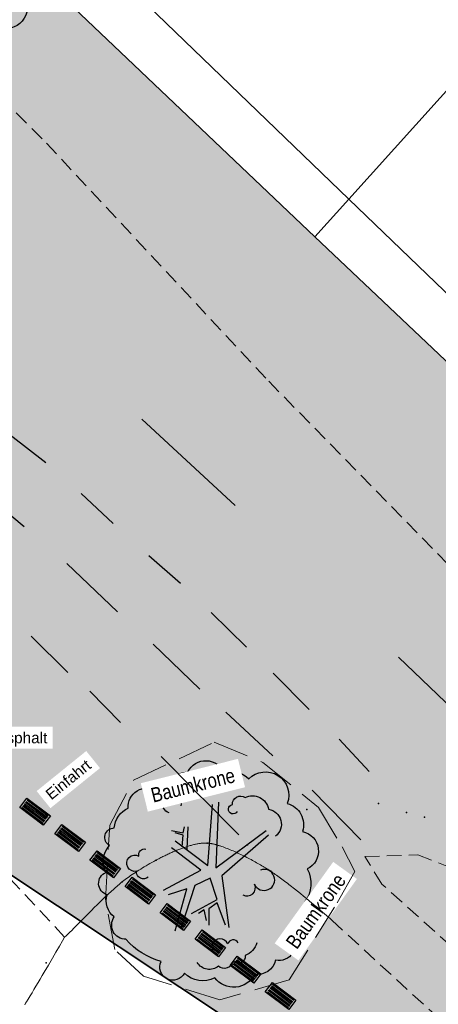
# Model space of a CAD drawing. Header units: metres. Extents: x 32314623 to 32316932, y 5614378 to 5615384.
# Tile 24 of 35: x 32316184 to 32316198, y 5614994 to 5615028. Entities that reach past the tile are written whole.
import ezdxf

# ---------------------------------------------------------------- set-up
doc = ezdxf.new("R2010")
doc.units = ezdxf.units.M
for name, pattern in [('1', [0]), ('20', [1.5, 0.5, -0.25, 0.5, -0.25]), ('36', [3.45, 1.225, -0.5, 1.225, -0.5]), ('412', [0])]:
    doc.linetypes.add(name, pattern=pattern)
doc.layers.get('0').update_dxf_attribs({"color": 1, "linetype": 'CONTINUOUS'})
for name, color, linetype in [('alte Grenzen', 7, 'CONTINUOUS'), ('B-Plan', 7, 'CONTINUOUS'), ('Bäume Stäucher', 7, 'CONTINUOUS'), ('Diverses', 7, 'CONTINUOUS'), ('Ebene 1', 7, 'CONTINUOUS'), ('Fahrbahn', 7, 'CONTINUOUS'), ('Straßenbestandspläne', 7, 'CONTINUOUS'), ('Texte zu Fahrbahn - Toptexte', 7, 'CONTINUOUS'), ('vorhandene Straße', 7, 'CONTINUOUS')]:
    doc.layers.add(name, color=color, linetype=linetype)
doc.styles.add('n', font='Arial.ttf')
doc.styles.add('Textart 33', font='Arial Narrow.ttf')

# ---------------------------------------------------------------- blocks, each defined once
blk = doc.blocks.new('S115')
at = {"color": 92, "true_color": 0x00cd00}
blk.add_lwpolyline([(0.38, 0.18, -0.720322), (0.4, 0.02, -0.293105), (0.39, -0.12, -0.60356), (0.335, -0.26, -0.682674), (0.265, -0.37, -0.389231), (0.175, -0.43, -0.560861), (0.005, -0.445, -0.33185), (-0.125, -0.425, -0.983969), (-0.225, -0.375, -0.154039), (-0.375, -0.28, -0.618334), (-0.425, -0.185, -0.323718), (-0.455, -0.09, -0.727182), (-0.46, 0.005, -0.3406), (-0.445, 0.12, -0.78117), (-0.425, 0.195, -0.280586), (-0.365, 0.28, -0.603026), (-0.245, 0.355, -0.210061), (-0.11, 0.435, -0.647135), (0.045, 0.43, -0.293004), (0.15, 0.405, -0.808724), (0.315, 0.3, -0.423577)], format="xyb", close=True, dxfattribs=at)
for points in [[(-0.19, 0.26, -2.311325), (-0.14, 0.29)], [(0.1, 0.265, -1.589785), (0.08, 0.295, -0.618917), (0.135, 0.325, -0.49854), (0.235, 0.275, -0.65059), (0.265, 0.16)], [(-0.28, -0.015, -0.683441), (-0.33, 0.01, -1.429021), (-0.32, 0.075, -0.554902), (-0.29, 0.105)], [(0.125, -0.09, 0.752735), (0.175, -0.045, 2.3423), (0.2, 0.015)], [(0.185, -0.295, -0.230204), (0.135, -0.35, -0.683441), (0.085, -0.375, -0.556841), (0.02, -0.395, -0.46095), (-0.07, -0.38)], [(0.105, -0.295, 0.635794), (0.06, -0.3, 1.273144), (0.005, -0.34)]]:
    blk.add_lwpolyline(points, format="xyb", dxfattribs=at)
at = {"color": 34}
for points in [[(-0.165, 0.14), (-0.025, 0.035), (-0.005, 0.295)], [(0.02, 0.305), (0.01, 0.025), (0.225, 0.185)], [(-0.18, 0.185), (-0.13, 0.175), (-0.125, 0.2)], [(-0.11, 0.2), (-0.115, 0.105)], [(-0.135, 0.115), (-0.13, 0.165), (-0.165, 0.175)], [(0.235, 0.165), (0.035, -0.01), (0.065, -0.23)], [(-0.215, -0.07), (-0.055, 0.015), (-0.18, 0.11)], [(-0.095, -0.17), (0.015, -0.11), (-0.015, -0.02), (-0.08, -0.05), (-0.14, -0.235)], [(-0.165, -0.245), (-0.115, -0.065), (-0.195, -0.09)], [(0.05, -0.22), (0.015, -0.125), (-0.02, -0.15), (-0.02, -0.22)], [(-0.03, -0.2), (-0.04, -0.155), (-0.065, -0.17)]]:
    blk.add_lwpolyline(points, dxfattribs=at)
blk = doc.blocks.new('S157')
at = {"lineweight": -2}
blk.add_hatch(color=0, dxfattribs=at).paths.add_polyline_path([(-0.5, 0.2), (0.5, 0.2), (0.5, -0.2), (-0.5, -0.2)], flags=0)
at = {"color": 0, "lineweight": -2}
blk.add_lwpolyline([(0.5, -0.2), (-0.5, -0.2), (-0.5, 0.2), (0.5, 0.2)], close=True, dxfattribs=at)
for points in [[(0.45, 0.15), (-0.45, 0.15)], [(-0.45, 0.1), (0.45, 0.1)], [(0.45, 0.05), (-0.45, 0.05)], [(0.45, 0), (-0.45, 0)], [(-0.45, -0.05), (0.45, -0.05)], [(0.45, -0.1), (-0.45, -0.1)], [(-0.45, -0.15), (0.45, -0.15)]]:
    blk.add_lwpolyline(points, dxfattribs=at)

msp = doc.modelspace()

# ---------------------------------------------------------------- hatches: boundary and pattern name
at = {"layer": 'vorhandene Straße', "lineweight": 25, "true_color": 0xe6d499}
msp.add_hatch(color=41, dxfattribs=at).paths.add_polyline_path([(32316248.899, 5614963.565), (32316232.266, 5614969.855), (32316209.689, 5614981.07), (32316182.42, 5614999.149), (32316148.272, 5615021.732), (32316125.8, 5615020.714), (32316148.783, 5615060.967), (32316152.019, 5615055.632), (32316176.673, 5615036.53), (32316193.642, 5615020.412), (32316201.922, 5615012.582), (32316214.848, 5615000.947), (32316227.755, 5614991.008), (32316238.779, 5614985.197), (32316249.956, 5614981.962), (32316259.599, 5614982.082), (32316272.394, 5614977.01), (32316325.551, 5614986.281), (32316325.678, 5614985.587), (32316333.829, 5614987.207), (32316347.535, 5614992.765), (32316357.513, 5614994.533), (32316362.515, 5614994.991), (32316368.405, 5614994.893), (32316377.438, 5614994.746), (32316385.933, 5614996.142), (32316413.987, 5615000.837), (32316433.958, 5615003.669), (32316452.681, 5615005.329), (32316468.607, 5615005.951), (32316482.947, 5615006.081), (32316496.281, 5615006.133), (32316495.479, 5615007.076), (32316512.451, 5615007.062), (32316532.432, 5615007.073), (32316552.454, 5615007.028), (32316571.314, 5615007.017), (32316586.669, 5615007.002), (32316643.482, 5615006.938), (32316662.994, 5615007.109), (32316681.896, 5615008.01), (32316697.996, 5615011.012), (32316703.398, 5615013.144), (32316710.935, 5615017.323), (32316711.216, 5615016.841), (32316714.752, 5615019.63), (32316718.107, 5615021.658), (32316722.909, 5615025.568), (32316730.267, 5615032.72), (32316739.997, 5615042.134), (32316754.547, 5615057.436), (32316762.617, 5615070.113), (32316772.382, 5615090.826), (32316780.263, 5615106.063), (32316787.208, 5615115.185), (32316793.331, 5615120.339), (32316808.752, 5615128.204), (32316823.214, 5615132.685), (32316841.884, 5615132.341), (32316859.883, 5615124.593), (32316873.933, 5615118.489), (32316876.688, 5615117.29), (32316893.904, 5615109.813), (32316907.944, 5615105.074), (32316916.757, 5615103.47), (32316924.936, 5615104.034), (32316931.923, 5615107.995), (32316921.083, 5615086.486), (32316911.008, 5615090.968), (32316905.887, 5615093.048), (32316890.069, 5615099.622), (32316864.468, 5615110.193), (32316853.49, 5615114.684), (32316850.802, 5615115.785), (32316847.763, 5615116.613), (32316840.534, 5615119.516), (32316831.036, 5615119.246), (32316820.093, 5615118.873), (32316813.326, 5615117.599), (32316806.093, 5615114.922), (32316803.483, 5615113.291), (32316799.131, 5615111.587), (32316794.695, 5615107.805), (32316789.978, 5615103.004), (32316786.42, 5615097.946), (32316780.951, 5615086.953), (32316771.323, 5615065.164), (32316765.134, 5615054.421), (32316754.562, 5615041.971), (32316727.099, 5615016.319), (32316716.146, 5615008.384), (32316708.607, 5615003.644), (32316708.003, 5615002.577), (32316706.682, 5615001.832), (32316687.021, 5614996.812), (32316683.476, 5614997.735), (32316682.935, 5614996.777), (32316678.701, 5614989.254), (32316664.566, 5614995.556), (32316642.134, 5614995.435), (32316618.953, 5614995.414), (32316584.728, 5614995.34), (32316563.738, 5614995.293), (32316529.979, 5614995.284), (32316513.653, 5614995.243), (32316513.233, 5614995.24), (32316495.149, 5614995.007), (32316495.258, 5614995.704), (32316477.089, 5614995.61), (32316476.955, 5614994.775), (32316459.27, 5614994.582), (32316442.128, 5614989.947), (32316422.308, 5614987.379), (32316405.285, 5614987.64), (32316378.584, 5614982.829), (32316350.037, 5614977.743), (32316292.224, 5614968.161), (32316254.36, 5614961.499)], flags=0)

# ---------------------------------------------------------------- linework, layer by layer
at = {"layer": 'alte Grenzen', "color": 7, "linetype": '1', "lineweight": 35}
for p, q in [((32316194.807, 5615021.705), (32316218.22, 5615047.718)), ((32316175.107, 5615040.668), (32316194.807, 5615021.705)), ((32316194.807, 5615021.705), (32316193.642, 5615020.412))]:
    msp.add_line(p, q, dxfattribs=at)
msp.add_lwpolyline([(32316193.642, 5615020.412), (32316176.673, 5615036.53), (32316173.88, 5615038.694)], dxfattribs=at)
at = {"layer": 'Diverses', "color": 7, "true_color": 0xffffff}
for p in [(32316195.82, 5615001.048), (32316193.363, 5615000.842), (32316196.779, 5615000.74, 483.544), (32316197.397, 5615000.579), (32316189.953, 5614999.693), (32316191.338, 5614999.637, 483.449), (32316188.218, 5614999.109), (32316187.055, 5614998.371), (32316184.448, 5614995.603)]:
    msp.add_point(p, dxfattribs=at)
at = {"layer": 'Fahrbahn', "color": 7, "linetype": '20', "lineweight": 18, "elevation": 482.115}
msp.add_lwpolyline([(32316231.287, 5614974.823), (32316227.319, 5614976.387), (32316224.898, 5614977.673), (32316220.768, 5614979.848), (32316217.714, 5614981.566), (32316214.191, 5614983.787), (32316208.666, 5614987.466), (32316204.625, 5614990.555), (32316199.422, 5614995.166), (32316195.938, 5614998.29), (32316195.355, 5614999.235), (32316197.17, 5614999.289), (32316199.237, 5614998.476), (32316203.847, 5614994.365), (32316209.863, 5614989.534), (32316215.272, 5614985.505), (32316220.432, 5614982.588), (32316226.03, 5614979.44)], dxfattribs=at)
at = {"layer": 'Fahrbahn', "color": 7, "linetype": '20', "lineweight": 18}
msp.add_lwpolyline([(32316185.082, 5614996.472), (32316185.008, 5614996.348), (32316184.904, 5614996.171), (32316184.783, 5614995.964), (32316184.662, 5614995.757), (32316184.525, 5614995.522), (32316184.384, 5614995.282), (32316184.313, 5614995.162), (32316184.242, 5614995.042), (32316184.172, 5614994.923), (32316184.101, 5614994.805), (32316184.032, 5614994.689), (32316183.965, 5614994.578), (32316183.898, 5614994.467), (32316183.833, 5614994.361), (32316183.773, 5614994.264), (32316183.743, 5614994.216), (32316183.714, 5614994.169)], dxfattribs=at)
at = {"layer": 'Fahrbahn', "color": 7, "true_color": 0xffffff}
msp.add_point((32316192.133, 5614998.731), dxfattribs=at)
at = {"layer": 'Straßenbestandspläne', "color": 253, "linetype": '412', "lineweight": 25, "true_color": 0xb2b2b2}
for p, q in [((32316187.725, 5615014.186), (32316190.919, 5615011.232)), ((32316183.222, 5615013.652), (32316184.436, 5615012.7)), ((32316181.852, 5615012.065), (32316183.692, 5615010.51)), ((32316185.65, 5615011.642), (32316186.744, 5615010.62)), ((32316187.966, 5615009.525), (32316189.045, 5615008.574)), ((32316185.154, 5615009.253), (32316186.894, 5615007.592)), ((32316190.09, 5615007.579), (32316191.304, 5615006.386)), ((32316185.196, 5615005.529), (32316183.937, 5615006.769)), ((32316188.11, 5615006.497), (32316189.707, 5615004.956)), ((32316196.508, 5615006.045), (32316199.437, 5615003.23)), ((32316192.22, 5615005.498), (32316193.449, 5615004.263)), ((32316186.995, 5615003.816), (32316185.944, 5615004.885)), ((32316190.602, 5615004.168), (32316192.2, 5615002.677)), ((32316194.472, 5615003.246), (32316195.501, 5615002.145)), ((32316193.545, 5615001.497), (32316195.221, 5614999.802))]:
    msp.add_line(p, q, dxfattribs=at)

# ---------------------------------------------------------------- block references
at = {"layer": 'B-Plan', "color": 7, "xscale": 1.0025, "yscale": 1.0025, "rotation": 323.111500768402}
for p in [(32316185.27, 5614999.865), (32316186.47, 5614998.965), (32316187.67, 5614998.065), (32316188.87, 5614997.164), (32316190.069, 5614996.264), (32316191.269, 5614995.363), (32316192.469, 5614994.463)]:
    msp.add_blockref('S157', p, dxfattribs=at)
at = {"layer": 'Bäume Stäucher', "color": 94}
for p, xscale, yscale in [((32316179.984, 5615031.611), 11, 11), ((32316190.18, 5614998.649), 8, 8)]:
    msp.add_blockref('S115', p, dxfattribs=dict(at, xscale=xscale, yscale=yscale))

# ---------------------------------------------------------------- next in the draw order: texts
at = {"layer": 'Ebene 1', "color": 7, "lineweight": 35, "char_height": 0.5, "attachment_point": 7, "line_spacing_factor": 0.84, "style": 'Textart 33', "bg_fill": 2}
for insert, rotation in [((32316188.112, 5615001.066), 14.0363), ((32316193.029, 5614996.028), 54.28)]:
    msp.add_mtext('Baumkrone', dxfattribs=dict(at, insert=insert, rotation=rotation))
at = {"layer": 'Texte zu Fahrbahn - Toptexte', "color": 7, "lineweight": 25, "insert": (32316182.741, 5615002.992), "char_height": 0.375, "attachment_point": 7, "line_spacing_factor": 0.84, "style": 'n', "bg_fill": 2}
msp.add_mtext('Asphalt', dxfattribs=at)
at = {"layer": 'Texte zu Fahrbahn - Toptexte', "color": 7, "lineweight": 25, "insert": (32316184.626, 5615001.146), "char_height": 0.375, "attachment_point": 7, "rotation": 38.9193, "line_spacing_factor": 0.84, "style": 'n', "bg_fill": 2}
msp.add_mtext('Einfahrt', dxfattribs=at)

# ---------------------------------------------------------------- next in the draw order: linework, layer by layer
at = {"layer": 'alte Grenzen', "color": 7, "linetype": '1', "lineweight": 35}
for p, q in [((32316194.807, 5615021.705), (32316222.554, 5614995.013)), ((32316182.42, 5614999.149), (32316200.041, 5614987.466))]:
    msp.add_line(p, q, dxfattribs=at)
msp.add_lwpolyline([(32316222.554, 5614995.013), (32316214.848, 5615000.947), (32316201.922, 5615012.582), (32316193.642, 5615020.412)], dxfattribs=at)
at = {"layer": 'Ebene 1', "color": 7, "linetype": '20', "lineweight": 18}
msp.add_lwpolyline([(32316206.799, 5615001.128), (32316199.243, 5615008.161), (32316191.965, 5615015.579), (32316184.315, 5615023.77), (32316178.802, 5615029.221), (32316172.466, 5615034.712), (32316166.393, 5615039.483), (32316160.095, 5615043.943), (32316154.851, 5615048.093), (32316151.093, 5615051.417), (32316148.841, 5615054.287), (32316146.467, 5615058.815), (32316145.811, 5615063.208), (32316146.282, 5615067.803), (32316147.612, 5615072.23), (32316150.557, 5615077.532), (32316152.661, 5615081.134), (32316156.133, 5615087.444)], dxfattribs=at)
at = {"layer": 'Ebene 1', "color": 3, "linetype": '36', "lineweight": 18}
msp.add_lwpolyline([(32316195.006, 5614998.717), (32316194.317, 5614997.499), (32316192.762, 5614995.015), (32316190.389, 5614994.341), (32316187.776, 5614995.143), (32316186.799, 5614996.057), (32316186.478, 5614997.756), (32316186.622, 5615000.304), (32316187.44, 5615001.843), (32316190.197, 5615003.142), (32316191.864, 5615002.452), (32316193.772, 5615000.914), (32316194.573, 5614999.567)], close=True, dxfattribs=at)
at = {"layer": 'Fahrbahn', "color": 7, "linetype": '20', "lineweight": 18}
msp.add_line((32316185.082, 5614996.472), (32316179.463, 5615002.483), dxfattribs=at)
msp.add_lwpolyline([(32316185.082, 5614996.472), (32316185.131, 5614996.519), (32316185.19, 5614996.578), (32316185.257, 5614996.644), (32316185.323, 5614996.71), (32316185.397, 5614996.785), (32316185.477, 5614996.865), (32316185.556, 5614996.945), (32316185.641, 5614997.031), (32316185.73, 5614997.12), (32316185.818, 5614997.209), (32316185.91, 5614997.301), (32316186.003, 5614997.394), (32316186.096, 5614997.487), (32316186.191, 5614997.58), (32316186.285, 5614997.671), (32316186.332, 5614997.717), (32316186.379, 5614997.762), (32316186.425, 5614997.806), (32316186.471, 5614997.851), (32316186.517, 5614997.894), (32316186.562, 5614997.936), (32316186.607, 5614997.979), (32316186.652, 5614998.02), (32316186.696, 5614998.06), (32316186.739, 5614998.1), (32316186.782, 5614998.138), (32316186.823, 5614998.175), (32316186.865, 5614998.211), (32316186.905, 5614998.246), (32316186.943, 5614998.279), (32316186.982, 5614998.312), (32316187.019, 5614998.343), (32316187.055, 5614998.371), (32316187.076, 5614998.387), (32316187.097, 5614998.404), (32316187.119, 5614998.421), (32316187.142, 5614998.438), (32316187.165, 5614998.456), (32316187.188, 5614998.473), (32316187.236, 5614998.508), (32316187.286, 5614998.544), (32316187.339, 5614998.581), (32316187.392, 5614998.618), (32316187.447, 5614998.655), (32316187.505, 5614998.692), (32316187.562, 5614998.73), (32316187.621, 5614998.768), (32316187.683, 5614998.806), (32316187.744, 5614998.844), (32316187.807, 5614998.882), (32316187.871, 5614998.92), (32316187.935, 5614998.958), (32316188.001, 5614998.995), (32316188.067, 5614999.032), (32316188.134, 5614999.069), (32316188.201, 5614999.106), (32316188.269, 5614999.142), (32316188.303, 5614999.159), (32316188.337, 5614999.177), (32316188.371, 5614999.195), (32316188.405, 5614999.212), (32316188.44, 5614999.229), (32316188.474, 5614999.246), (32316188.508, 5614999.263), (32316188.543, 5614999.279), (32316188.577, 5614999.296), (32316188.611, 5614999.312), (32316188.646, 5614999.328), (32316188.68, 5614999.344), (32316188.714, 5614999.359), (32316188.749, 5614999.374), (32316188.783, 5614999.389), (32316188.817, 5614999.404), (32316188.851, 5614999.419), (32316188.885, 5614999.433), (32316188.919, 5614999.447), (32316188.952, 5614999.46), (32316188.986, 5614999.474), (32316189.019, 5614999.487), (32316189.053, 5614999.5), (32316189.086, 5614999.512), (32316189.119, 5614999.524), (32316189.151, 5614999.536), (32316189.184, 5614999.547), (32316189.216, 5614999.558), (32316189.249, 5614999.569), (32316189.28, 5614999.579), (32316189.312, 5614999.589), (32316189.344, 5614999.598), (32316189.375, 5614999.607), (32316189.406, 5614999.616), (32316189.437, 5614999.625), (32316189.467, 5614999.632), (32316189.497, 5614999.64), (32316189.527, 5614999.647), (32316189.556, 5614999.653), (32316189.586, 5614999.66), (32316189.615, 5614999.665), (32316189.643, 5614999.67), (32316189.671, 5614999.675), (32316189.699, 5614999.679), (32316189.726, 5614999.683), (32316189.753, 5614999.686), (32316189.78, 5614999.689), (32316189.806, 5614999.691), (32316189.831, 5614999.693), (32316189.857, 5614999.694), (32316189.881, 5614999.695), (32316189.906, 5614999.695), (32316189.93, 5614999.694), (32316189.953, 5614999.693), (32316189.97, 5614999.692), (32316189.988, 5614999.69), (32316190.007, 5614999.688), (32316190.025, 5614999.686), (32316190.044, 5614999.684), (32316190.063, 5614999.681), (32316190.082, 5614999.678), (32316190.102, 5614999.674), (32316190.122, 5614999.67), (32316190.143, 5614999.666), (32316190.163, 5614999.662), (32316190.184, 5614999.657), (32316190.205, 5614999.652), (32316190.227, 5614999.646), (32316190.249, 5614999.64), (32316190.271, 5614999.635), (32316190.293, 5614999.628), (32316190.315, 5614999.622), (32316190.338, 5614999.615), (32316190.361, 5614999.608), (32316190.384, 5614999.601), (32316190.407, 5614999.594), (32316190.43, 5614999.586), (32316190.454, 5614999.578), (32316190.501, 5614999.562), (32316190.55, 5614999.544), (32316190.599, 5614999.525), (32316190.648, 5614999.507), (32316190.698, 5614999.487), (32316190.748, 5614999.466), (32316190.799, 5614999.445), (32316190.85, 5614999.423), (32316190.901, 5614999.4), (32316190.952, 5614999.378), (32316191.003, 5614999.354), (32316191.055, 5614999.33), (32316191.106, 5614999.306), (32316191.157, 5614999.281), (32316191.208, 5614999.256), (32316191.259, 5614999.231), (32316191.31, 5614999.205), (32316191.359, 5614999.179), (32316191.409, 5614999.153), (32316191.459, 5614999.127), (32316191.507, 5614999.101), (32316191.556, 5614999.075), (32316191.603, 5614999.049), (32316191.65, 5614999.023), (32316191.696, 5614998.997), (32316191.741, 5614998.971), (32316191.785, 5614998.946), (32316191.829, 5614998.92), (32316191.871, 5614998.895), (32316191.912, 5614998.87), (32316191.953, 5614998.846), (32316191.992, 5614998.822), (32316192.029, 5614998.798), (32316192.066, 5614998.775), (32316192.101, 5614998.753), (32316192.133, 5614998.731), (32316192.17, 5614998.706), (32316192.209, 5614998.68), (32316192.249, 5614998.652), (32316192.29, 5614998.624), (32316192.332, 5614998.593), (32316192.376, 5614998.562), (32316192.42, 5614998.53), (32316192.465, 5614998.497), (32316192.511, 5614998.463), (32316192.557, 5614998.428), (32316192.604, 5614998.393), (32316192.653, 5614998.356), (32316192.701, 5614998.319), (32316192.75, 5614998.281), (32316192.799, 5614998.243), (32316192.849, 5614998.205), (32316192.899, 5614998.165), (32316192.949, 5614998.126), (32316193.05, 5614998.046), (32316193.151, 5614997.965), (32316193.251, 5614997.884), (32316193.351, 5614997.803), (32316193.45, 5614997.722), (32316193.544, 5614997.644), (32316193.639, 5614997.565), (32316193.729, 5614997.489), (32316193.814, 5614997.417), (32316193.898, 5614997.346), (32316193.976, 5614997.279), (32316194.045, 5614997.218), (32316194.114, 5614997.157), (32316194.175, 5614997.103), (32316194.224, 5614997.058)], dxfattribs=at)
at = {"layer": 'Fahrbahn', "color": 7, "linetype": '20', "lineweight": 18, "elevation": 481.524}
msp.add_lwpolyline([(32316194.224, 5614997.058), (32316197.742, 5614993.83), (32316200.808, 5614991.104), (32316207.778, 5614985.312), (32316212.992, 5614981.764), (32316219.903, 5614977.708), (32316223.82, 5614975.576), (32316228.12, 5614973.727), (32316232.9, 5614971.403)], dxfattribs=at)
at = {"layer": 'Straßenbestandspläne', "color": 253, "linetype": '412', "lineweight": 25, "true_color": 0xb2b2b2}
msp.add_line((32316191.036, 5614999.973), (32316188.385, 5615002.652), dxfattribs=at)

# ---------------------------------------------------------------- next in the draw order: block references
at = {"layer": 'B-Plan', "color": 7, "xscale": 1.0025, "yscale": 1.0025, "rotation": 323.111500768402}
msp.add_blockref('S157', (32316184.071, 5615000.766), dxfattribs=at)

doc.saveas('drawing.dxf')
